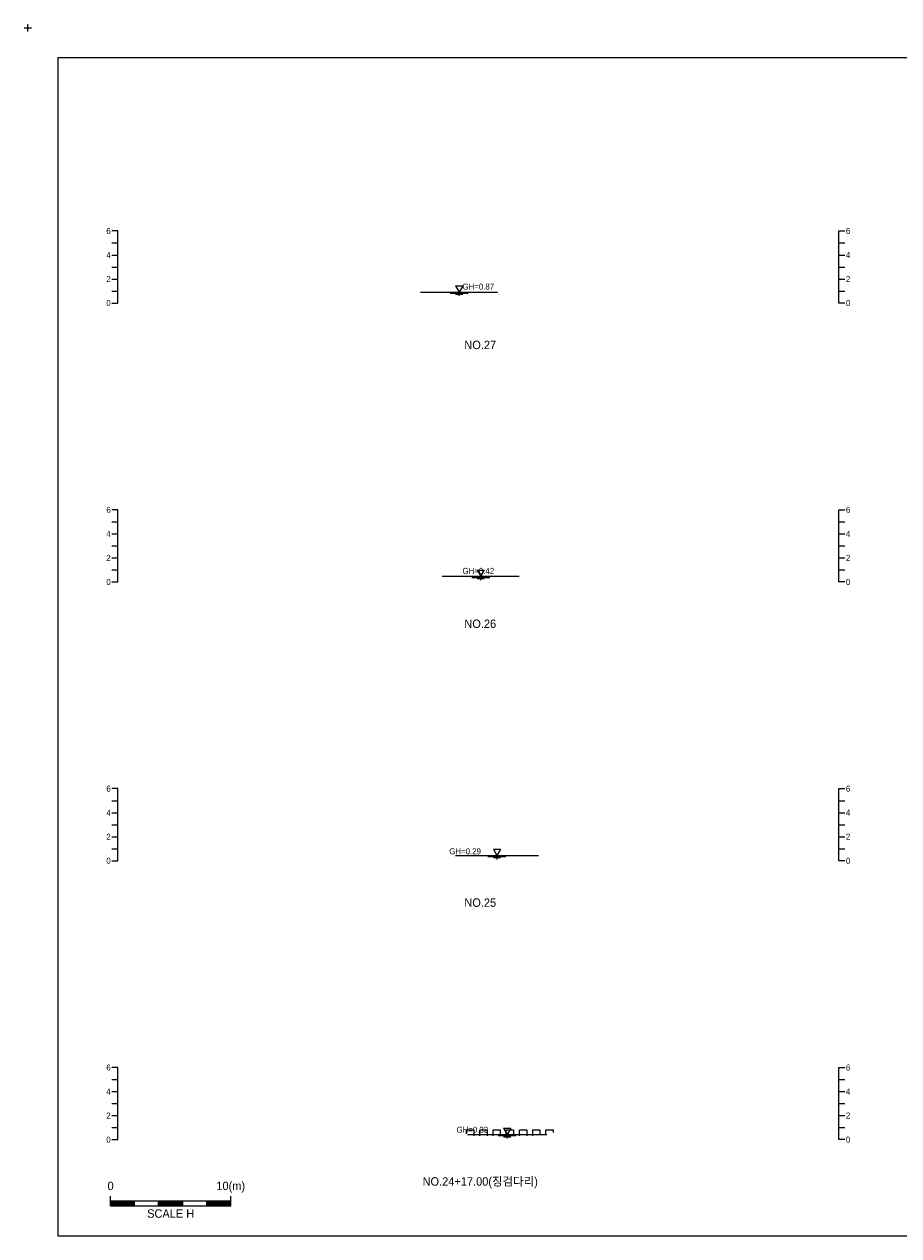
# Model space of a CAD drawing. Header units: metres. Extents: x 14522 to 15395, y -153 to 498.
# Tile 21 of 38: x 14522 to 14595, y 397 to 498. Entities that reach past the tile are written whole.
import ezdxf
from ezdxf.enums import TextEntityAlignment as Align

# ---------------------------------------------------------------- set-up
doc = ezdxf.new("R2010")
doc.units = ezdxf.units.M
doc.layers.add('BOX', color=5, linetype='CONTINUOUS')
doc.layers.add('DT2', color=7, linetype='CONTINUOUS')
for name, color, linetype, lineweight in [('DT1', 3, 'CONTINUOUS', 0), ('LT1', 4, 'CONTINUOUS', 0), ('ST1', 7, 'CONTINUOUS', 0)]:
    doc.layers.add(name, color=color, linetype=linetype, lineweight=lineweight)
doc.styles.get("Standard").update_dxf_attribs({"font": 'Gulim.ttf'})

# ---------------------------------------------------------------- blocks, each defined once
blk = doc.blocks.new('SWL')
at = {"layer": 'LT1'}
for p, q in [((-15, 0), (15, 0)), ((-3, 5.2), (3, 5.2)), ((-3, 5.2), (0, 0)), ((3, 5.2), (0, 0)), ((-7.5, -0.9), (7.5, -0.9)), ((-3, -1.8), (3, -1.8)), ((-0.4, -2.7), (0.4, -2.7))]:
    blk.add_line(p, q, dxfattribs=at)

msp = doc.modelspace()

# ---------------------------------------------------------------- linework, layer by layer
at = {"layer": 'BOX'}
msp.add_lwpolyline([(14525, 397), (14665, 397), (14665, 495), (14525, 495)], close=True, dxfattribs=at)
at = {"layer": 'DT1'}
for p, q in [((14555.2, 475.52), (14561.6, 475.52)), ((14557, 451.87), (14563.4, 451.87)), ((14558.1, 428.64), (14565, 428.64)), ((14559.1, 405.42), (14565.7, 405.42))]:
    msp.add_line(p, q, dxfattribs=at)
for points in [[(14559.03, 405.47), (14559.03, 405.82), (14559.63, 405.82), (14559.63, 405.32)], [(14560.13, 405.32), (14560.13, 405.82), (14560.73, 405.82), (14560.73, 405.32)], [(14561.23, 405.32), (14561.23, 405.82), (14561.83, 405.82), (14561.83, 405.32)], [(14562.33, 405.32), (14562.33, 405.82), (14562.93, 405.82), (14562.93, 405.32)], [(14563.43, 405.32), (14563.43, 405.82), (14564.03, 405.82), (14564.03, 405.32)], [(14564.53, 405.32), (14564.53, 405.82), (14565.13, 405.82), (14565.13, 405.37)], [(14565.63, 405.41), (14565.63, 405.82), (14566.23, 405.82), (14566.23, 405.59)]]:
    msp.add_lwpolyline(points, dxfattribs=at)
at = {"layer": 'LT1'}
for p, q in [((14522.2, 497.5), (14522.8, 497.5)), ((14522.5, 497.2), (14522.5, 497.8))]:
    msp.add_line(p, q, dxfattribs=at)
at = {"layer": 'ST1'}
for p, q in [((14530, 480.6), (14529.5, 480.6)), ((14530, 474.6), (14530, 480.6)), ((14590, 474.6), (14590, 480.6)), ((14590, 480.6), (14590.5, 480.6)), ((14529.5, 479.6), (14530, 479.6)), ((14590, 479.6), (14590.5, 479.6)), ((14529.5, 478.6), (14530, 478.6)), ((14590, 478.6), (14590.5, 478.6)), ((14529.5, 477.6), (14530, 477.6)), ((14590, 477.6), (14590.5, 477.6)), ((14529.5, 476.6), (14530, 476.6)), ((14590, 476.6), (14590.5, 476.6)), ((14529.5, 475.6), (14530, 475.6)), ((14590, 475.6), (14590.5, 475.6)), ((14529.5, 474.6), (14530, 474.6)), ((14590.5, 474.6), (14590, 474.6)), ((14530, 457.4), (14529.5, 457.4)), ((14530, 451.4), (14530, 457.4)), ((14590, 451.4), (14590, 457.4)), ((14590, 457.4), (14590.5, 457.4)), ((14529.5, 456.4), (14530, 456.4)), ((14590, 456.4), (14590.5, 456.4)), ((14529.5, 455.4), (14530, 455.4)), ((14590, 455.4), (14590.5, 455.4)), ((14529.5, 454.4), (14530, 454.4)), ((14590, 454.4), (14590.5, 454.4)), ((14529.5, 453.4), (14530, 453.4)), ((14590, 453.4), (14590.5, 453.4)), ((14529.5, 452.4), (14530, 452.4)), ((14590, 452.4), (14590.5, 452.4)), ((14529.5, 451.4), (14530, 451.4)), ((14590.5, 451.4), (14590, 451.4)), ((14530, 434.2), (14529.5, 434.2)), ((14530, 428.2), (14530, 434.2)), ((14590, 428.2), (14590, 434.2)), ((14590, 434.2), (14590.5, 434.2)), ((14529.5, 433.2), (14530, 433.2)), ((14590, 433.2), (14590.5, 433.2)), ((14529.5, 432.2), (14530, 432.2)), ((14590, 432.2), (14590.5, 432.2)), ((14529.5, 431.2), (14530, 431.2)), ((14590, 431.2), (14590.5, 431.2)), ((14529.5, 430.2), (14530, 430.2)), ((14590, 430.2), (14590.5, 430.2)), ((14529.5, 429.2), (14530, 429.2)), ((14590, 429.2), (14590.5, 429.2)), ((14529.5, 428.2), (14530, 428.2)), ((14590.5, 428.2), (14590, 428.2)), ((14530, 411), (14529.5, 411)), ((14530, 405), (14530, 411)), ((14590, 405), (14590, 411)), ((14590, 411), (14590.5, 411)), ((14529.5, 410), (14530, 410)), ((14590, 410), (14590.5, 410)), ((14529.5, 409), (14530, 409)), ((14590, 409), (14590.5, 409)), ((14529.5, 408), (14530, 408)), ((14590, 408), (14590.5, 408)), ((14529.5, 407), (14530, 407)), ((14590, 407), (14590.5, 407)), ((14529.5, 406), (14530, 406)), ((14590, 406), (14590.5, 406)), ((14529.5, 405), (14530, 405)), ((14590.5, 405), (14590, 405)), ((14529.39, 399.5), (14529.39, 400.3)), ((14539.39, 399.5), (14539.39, 400.3)), ((14529.39, 399.9), (14539.39, 399.9)), ((14529.39, 399.8), (14531.39, 399.8)), ((14529.39, 399.7), (14531.39, 399.7)), ((14529.39, 399.6), (14531.39, 399.6)), ((14529.39, 399.5), (14539.39, 399.5)), ((14531.39, 399.5), (14531.39, 399.9)), ((14533.39, 399.5), (14533.39, 399.9)), ((14533.39, 399.8), (14535.39, 399.8)), ((14533.39, 399.7), (14535.39, 399.7)), ((14533.39, 399.6), (14535.39, 399.6)), ((14535.39, 399.5), (14535.39, 399.9)), ((14537.39, 399.5), (14537.39, 399.9)), ((14537.39, 399.8), (14539.39, 399.8)), ((14537.39, 399.7), (14539.39, 399.7)), ((14537.39, 399.6), (14539.39, 399.6))]:
    msp.add_line(p, q, dxfattribs=at)

# ---------------------------------------------------------------- block references
at = {"layer": 'DT1', "xscale": 0.1, "yscale": 0.1, "zscale": 0.1}
for p in [(14558.4, 475.52), (14560.2, 451.87), (14561.55, 428.64), (14562.4, 405.42)]:
    msp.add_blockref('SWL', p, dxfattribs=at)

# ---------------------------------------------------------------- texts
at = {"layer": 'DT1'}
for s, p in [('6', (14529.4, 480.6)), ('4', (14529.4, 478.6)), ('2', (14529.4, 476.6)), ('0', (14529.4, 474.6)), ('6', (14529.4, 457.4)), ('4', (14529.4, 455.4)), ('2', (14529.4, 453.4)), ('0', (14529.4, 451.4)), ('6', (14529.4, 434.2)), ('4', (14529.4, 432.2)), ('2', (14529.4, 430.2)), ('0', (14529.4, 428.2)), ('6', (14529.4, 411)), ('4', (14529.4, 409)), ('2', (14529.4, 407)), ('0', (14529.4, 405))]:
    msp.add_text(s, height=0.5, dxfattribs=at).set_placement(p, align=Align.MIDDLE_RIGHT)
for s, p in [('6', (14590.6, 480.6)), ('4', (14590.6, 478.6)), ('2', (14590.6, 476.6)), ('0', (14590.6, 474.6)), ('6', (14590.6, 457.4)), ('4', (14590.6, 455.4)), ('2', (14590.6, 453.4)), ('0', (14590.6, 451.4)), ('6', (14590.6, 434.2)), ('4', (14590.6, 432.2)), ('2', (14590.6, 430.2)), ('0', (14590.6, 428.2)), ('6', (14590.6, 411)), ('4', (14590.6, 409)), ('2', (14590.6, 407)), ('0', (14590.6, 405))]:
    msp.add_text(s, height=0.5, dxfattribs=at).set_placement(p, align=Align.MIDDLE_LEFT)
for s, p in [('GH=0.87', (14560, 475.97)), ('GH=0.42', (14560, 452.32)), ('GH=0.29', (14558.9, 428.99)), ('GH=0.32', (14559.5, 405.82))]:
    msp.add_text(s, height=0.5, dxfattribs=at).set_placement(p, align=Align.MIDDLE_CENTER)
for s, p in [('0', (14529.39, 400.59)), ('10(m)', (14539.39, 400.59))]:
    msp.add_text(s, height=0.7, dxfattribs=at).set_placement(p, align=Align.BOTTOM_CENTER)
msp.add_text('SCALE H', height=0.7, dxfattribs=at).set_placement((14534.39, 399.2), align=Align.TOP_CENTER)
at = {"layer": 'DT2'}
for s, p in [('NO.27', (14560.16, 471.12)), ('NO.26', (14560.16, 447.92)), ('NO.25', (14560.16, 424.72)), ('NO.24+17.00(징검다리)', (14560.16, 401.52))]:
    msp.add_text(s, height=0.7, dxfattribs=at).set_placement(p, align=Align.MIDDLE_CENTER)

doc.saveas('drawing.dxf')
